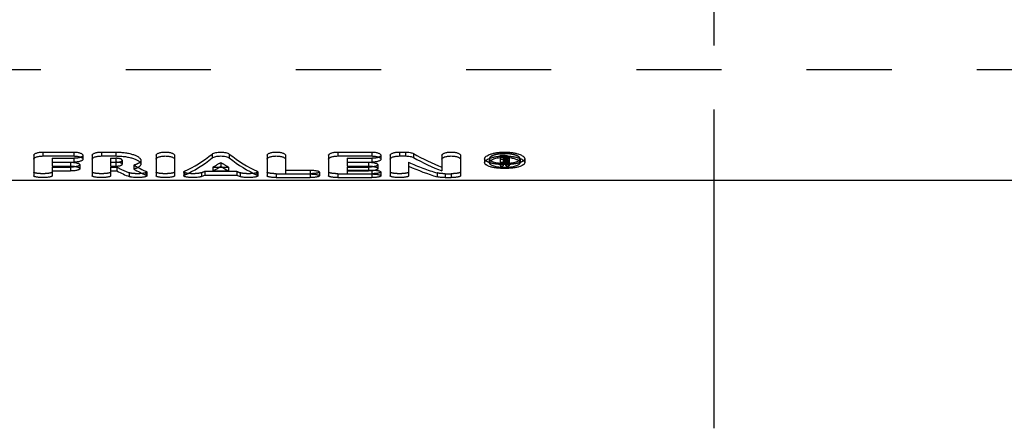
# Model space of a CAD drawing. Header units: millimetres. Extents: x 408 to 592, y 454 to 546.
# Tile 2 of 4: x 447 to 522, y 454 to 485. Entities that reach past the tile are written whole.
import ezdxf

# ---------------------------------------------------------------- set-up
doc = ezdxf.new("R2010")
doc.units = ezdxf.units.MM
doc.header["$LTSCALE"] = 65.185185
doc.linetypes.add('CENTER', pattern=[0.6, 0.375, -0.075, 0.075, -0.075])
doc.linetypes.add('HIDDEN', pattern=[0.2, 0.1, -0.1])
for name, color, linetype in [('ACHSEN_S', 7, 'CONTINUOUS'), ('KOERPER', 7, 'CONTINUOUS'), ('KONST.EL_MIT_GEO', 7, 'CONTINUOUS')]:
    doc.layers.add(name, color=color, linetype=linetype)

msp = doc.modelspace()

# ---------------------------------------------------------------- linework, layer by layer
at = {"layer": 'ACHSEN_S', "color": 2, "linetype": 'CENTER'}
msp.add_line((500, 453.975), (500, 546.025), dxfattribs=at)
at = {"layer": 'KOERPER', "color": 8, "linetype": 'HIDDEN'}
msp.add_line((415.833, 481.475), (584.167, 481.475), dxfattribs=at)
at = {"layer": 'KOERPER', "color": 7, "linetype": 'Continuous'}
msp.add_line((566.5, 472.975), (433.5, 472.975), dxfattribs=at)
at = {"layer": 'KONST.EL_MIT_GEO', "color": 8, "linetype": 'HIDDEN'}
for p, q in [((415.833, 481.475), (584.167, 481.475)), ((449.304, 474.671), (449.304, 474.372)), ((449.304, 474.671), (450.955, 474.671)), ((450.955, 474.671), (450.955, 474.372)), ((453.785, 474.671), (453.785, 474.372)), ((453.785, 474.671), (454.176, 474.671)), ((454.176, 474.671), (454.176, 474.372)), ((454.677, 474.516), (454.677, 474.218)), ((471.894, 474.671), (471.894, 474.372)), ((471.894, 474.671), (473.78, 474.671)), ((473.78, 474.671), (473.78, 474.372)), ((482.786, 474.633), (482.786, 474.335)), ((483.611, 474.901), (483.905, 474.901)), ((483.611, 474.901), (483.611, 474.703)), ((483.611, 474.385), (483.846, 474.385)), ((483.846, 474.822), (483.905, 474.822)), ((483.846, 474.822), (483.846, 474.523)), ((483.846, 474.664), (483.905, 474.664)), ((483.846, 474.591), (483.919, 474.591)), ((483.905, 474.901), (483.905, 474.722)), ((483.905, 474.602), (483.905, 474.523)), ((483.919, 474.591), (483.919, 474.293)), ((484.072, 474.385), (484.314, 474.385)), ((484.072, 474.385), (484.072, 474.088)), ((484.082, 474.765), (484.082, 474.466)), ((484.144, 474.614), (484.144, 474.316)), ((484.318, 474.765), (484.318, 474.704)), ((485.145, 474.633), (485.145, 474.335)), ((449.304, 473.994), (449.304, 473.698)), ((449.304, 473.994), (450.719, 473.994)), ((450.719, 473.994), (450.719, 473.698)), ((453.785, 473.994), (453.785, 473.698)), ((453.785, 473.994), (454.268, 473.994)), ((454.268, 473.994), (454.268, 473.698)), ((455.556, 474.142), (455.556, 473.846)), ((460.994, 473.678), (460.994, 473.382)), ((460.994, 473.678), (463.444, 473.678)), ((461.617, 473.994), (461.617, 473.698)), ((461.617, 473.994), (462.118, 473.994)), ((462.219, 474.356), (462.219, 474.058)), ((462.32, 473.994), (462.821, 473.994)), ((462.821, 473.994), (462.821, 473.698)), ((463.444, 473.678), (463.444, 473.382)), ((471.894, 473.994), (471.894, 473.698)), ((471.894, 473.994), (473.545, 473.994)), ((471.894, 473.764), (473.78, 473.764)), ((473.545, 473.994), (473.545, 473.698)), ((473.78, 473.764), (473.78, 473.708)), ((476.611, 474.368), (476.611, 474.071)), ((483.846, 474.366), (483.846, 474.293)), ((455.205, 473.562), (455.205, 473.267)), ((460.739, 473.565), (460.739, 473.269)), ((463.699, 473.565), (463.699, 473.269)), ((466.469, 473.489), (466.469, 473.193)), ((466.469, 473.489), (469.063, 473.489)), ((469.063, 473.468), (469.063, 473.193)), ((471.186, 473.489), (471.186, 473.193)), ((471.186, 473.489), (473.78, 473.489)), ((473.78, 473.468), (473.78, 473.193)), ((478.796, 473.548), (478.796, 473.253)), ((479.396, 473.489), (479.868, 473.489)), ((479.396, 473.489), (479.396, 473.193)), ((479.868, 473.489), (479.868, 473.193))]:
    msp.add_line(p, q, dxfattribs=at)
at = {"layer": 'KONST.EL_MIT_GEO', "color": 7, "linetype": 'Continuous'}
for p, q in [((448.596, 475.148), (448.596, 474.847)), ((448.596, 475.148), (450.955, 475.148)), ((450.955, 475.148), (450.955, 474.847)), ((453.077, 475.148), (453.077, 474.847)), ((453.077, 475.148), (454.176, 475.148)), ((454.176, 475.148), (454.176, 474.847)), ((471.186, 475.148), (471.186, 474.847)), ((471.186, 475.148), (473.78, 475.148)), ((473.78, 475.148), (473.78, 474.847)), ((475.903, 475.148), (475.903, 474.847)), ((475.903, 475.148), (476.375, 475.148)), ((476.375, 475.148), (476.375, 474.847)), ((447.889, 474.902), (447.889, 473.324)), ((448.596, 474.847), (450.955, 474.847)), ((451.662, 474.902), (451.662, 474.602)), ((452.37, 474.902), (452.37, 473.324)), ((453.077, 474.847), (454.176, 474.847)), ((456.093, 474.516), (456.093, 474.218)), ((457.261, 474.902), (457.261, 473.324)), ((458.677, 474.902), (458.677, 473.324)), ((461.571, 474.999), (461.571, 474.699)), ((462.867, 474.999), (462.867, 474.699)), ((465.762, 474.902), (465.762, 473.324)), ((467.177, 474.902), (467.177, 473.468)), ((470.478, 474.902), (470.478, 473.324)), ((471.186, 474.847), (473.78, 474.847)), ((474.488, 474.902), (474.488, 474.602)), ((475.195, 474.902), (475.195, 473.324)), ((475.903, 474.847), (476.375, 474.847)), ((476.975, 475.03), (476.975, 474.73)), ((479.16, 474.902), (479.16, 473.698)), ((480.575, 474.902), (480.575, 473.324)), ((482.431, 474.633), (482.431, 474.335)), ((483.611, 474.703), (483.611, 474.088)), ((483.611, 474.602), (483.905, 474.602)), ((483.846, 474.523), (483.905, 474.523)), ((483.846, 474.523), (483.846, 474.366)), ((483.905, 474.722), (483.905, 474.602)), ((483.905, 474.523), (483.905, 474.366)), ((484.082, 474.72), (484.078, 474.72)), ((484.082, 474.466), (484.082, 474.422)), ((484.314, 474.385), (484.314, 474.088)), ((484.318, 474.704), (484.318, 474.422)), ((485.5, 474.633), (485.5, 474.335)), ((449.304, 474.372), (449.304, 474.072)), ((449.304, 474.372), (450.955, 474.372)), ((449.304, 474.369), (450.719, 474.369)), ((449.304, 474.072), (450.719, 474.072)), ((449.304, 473.698), (449.304, 473.324)), ((449.304, 473.698), (450.719, 473.698)), ((450.719, 474.369), (450.719, 474.072)), ((451.426, 474.174), (451.426, 473.877)), ((453.785, 474.372), (453.785, 474.072)), ((453.785, 474.372), (454.176, 474.372)), ((453.785, 474.369), (454.176, 474.369)), ((453.785, 474.072), (454.176, 474.072)), ((453.785, 473.698), (453.785, 473.324)), ((453.785, 473.698), (454.268, 473.698)), ((454.176, 474.369), (454.176, 474.072)), ((456.488, 473.678), (456.488, 473.383)), ((459.444, 473.676), (459.444, 473.38)), ((461.617, 473.698), (462.821, 473.698)), ((462.118, 473.994), (462.32, 473.994)), ((464.994, 473.676), (464.994, 473.38)), ((467.177, 473.764), (469.063, 473.764)), ((469.063, 473.764), (469.063, 473.468)), ((471.894, 474.372), (471.894, 474.072)), ((471.894, 474.372), (473.78, 474.372)), ((471.894, 474.369), (473.545, 474.369)), ((471.894, 474.072), (473.545, 474.072)), ((471.894, 473.698), (471.894, 473.468)), ((471.894, 473.698), (473.545, 473.698)), ((473.545, 474.369), (473.545, 474.072)), ((473.78, 473.708), (473.78, 473.468)), ((474.252, 474.174), (474.252, 473.877)), ((476.611, 474.071), (476.611, 473.324)), ((482.431, 474.335), (482.432, 474.348)), ((483.611, 474.088), (483.846, 474.088)), ((483.846, 474.366), (483.905, 474.366)), ((483.846, 474.293), (483.919, 474.293)), ((483.846, 474.293), (483.846, 474.088)), ((483.919, 474.286), (483.924, 474.286)), ((484.072, 474.088), (484.314, 474.088)), ((485.499, 474.348), (485.5, 474.335)), ((456.554, 473.619), (456.554, 473.324)), ((459.384, 473.619), (459.384, 473.324)), ((460.994, 473.382), (463.444, 473.382)), ((465.054, 473.619), (465.054, 473.324)), ((466.469, 473.193), (469.063, 473.193)), ((467.177, 473.468), (469.063, 473.468)), ((469.771, 473.619), (469.771, 473.324)), ((471.186, 473.193), (473.78, 473.193)), ((471.894, 473.468), (473.78, 473.468)), ((474.488, 473.619), (474.488, 473.324)), ((479.396, 473.193), (479.868, 473.193))]:
    msp.add_line(p, q, dxfattribs=at)
for centre, radius, start, end in [((483.974, 471.509), 3.213, 83.89146, 88.07694), ((454.176, 476.119), 1.75, 270.00003, 270.6353), ((454.177, 476.099), 1.73, 270.63102, 272.35348), ((482.902, 474.335), 0.116, 173.50584, 179.99526), ((483.965, 478.502), 4.216, 268.3837, 269.24697), ((483.966, 478.526), 4.24, 269.24613, 269.37715), ((485.029, 474.335), 0.116, 0.00474, 6.49417)]:
    msp.add_arc(centre, radius, start, end, dxfattribs=at)
at = {"layer": 'KONST.EL_MIT_GEO', "color": 8, "linetype": 'HIDDEN'}
for centre, radius, start, end in [((483.953, 478.204), 3.918, 264.98896, 268.28191), ((483.964, 478.466), 4.181, 268.23297, 268.38288)]:
    msp.add_arc(centre, radius, start, end, dxfattribs=at)
at = {"layer": 'KONST.EL_MIT_GEO', "color": 7, "linetype": 'Continuous'}
for centre, major_axis, ratio, start_param, end_param in [((459.007, 506.8), (3.174, 33.797), 0.430238, -2.897329, -2.75353), ((459.007, 506.8), (3.202, 34.097), 0.430238, -2.897587, -2.755068), ((465.431, 506.8), (-3.174, 33.797), 0.430238, -3.529655, -3.385857), ((465.431, 506.8), (-3.202, 34.097), 0.430238, -3.528118, -3.385599), ((480.672, 506.8), (-5.81, 33.642), 0.604056, -3.59592, -3.491685), ((480.672, 506.8), (-5.862, 33.941), 0.604056, -3.594358, -3.491054), ((485.176, 506.8), (-1.367, 33.824), 0.217987, -3.440997, -3.4402), ((455.396, 506.8), (-3.49, 34.088), 0.455447, -3.433625, -3.374696), ((456.957, 506.8), (-3.49, 34.088), 0.455447, -3.450868, -3.392225), ((456.957, 506.8), (-3.46, 33.788), 0.455447, -3.430987, -3.392487), ((460.553, 506.8), (3.202, 34.097), 0.430238, -2.855775, -2.815512), ((463.885, 506.8), (-3.202, 34.097), 0.430238, -3.467673, -3.42741), ((479.004, 506.8), (-5.862, 33.941), 0.604056, -3.53254, -3.429821), ((484.935, 506.8), (-1.379, 34.124), 0.217987, -3.459543, -3.439183), ((485.176, 506.8), (-1.379, 34.124), 0.217987, -3.461794, -3.439183), ((460.553, 506.8), (3.202, 34.097), 0.430238, -2.914292, -2.897298), ((463.885, 506.8), (-3.202, 34.097), 0.430238, -3.385887, -3.368894)]:
    msp.add_ellipse(centre, major_axis=major_axis, ratio=ratio, start_param=start_param, end_param=end_param, dxfattribs=at)
at = {"layer": 'KONST.EL_MIT_GEO', "color": 8, "linetype": 'HIDDEN'}
for centre, major_axis, ratio, start_param, end_param in [((484.935, 506.8), (-1.367, 33.824), 0.217987, -3.460744, -3.4402), ((485.176, 506.8), (-1.367, 33.824), 0.217987, 2.820169, 2.842188), ((455.396, 506.8), (-3.46, 33.788), 0.455447, -3.434255, -3.374802), ((456.957, 506.8), (-3.46, 33.788), 0.455447, -3.451652, -3.430987), ((460.553, 506.8), (3.174, 33.797), 0.430238, -2.914182, -2.897037), ((460.553, 506.8), (3.174, 33.797), 0.430238, -2.855145, -2.814522), ((463.885, 506.8), (-3.174, 33.797), 0.430238, -3.468664, -3.42804), ((463.885, 506.8), (-3.174, 33.797), 0.430238, -3.386148, -3.369004), ((479.004, 506.8), (-5.81, 33.642), 0.604056, -3.533541, -3.429907)]:
    msp.add_ellipse(centre, major_axis=major_axis, ratio=ratio, start_param=start_param, end_param=end_param, dxfattribs=at)
at = {"layer": 'KONST.EL_MIT_GEO', "color": 7, "linetype": 'Continuous'}
for points, knots in [([(447.889, 474.902), (447.889, 474.918), (447.901, 474.954), (447.945, 474.999), (448.011, 475.041), (448.098, 475.077), (448.205, 475.108), (448.326, 475.13), (448.459, 475.145), (448.55, 475.148), (448.596, 475.148)], [0, 0, 0, 0, 0.061247, 0.137512, 0.23534, 0.355698, 0.496627, 0.65441, 0.824117, 1, 1, 1, 1]), ([(450.955, 475.148), (451.001, 475.148), (451.092, 475.145), (451.224, 475.13), (451.346, 475.108), (451.452, 475.077), (451.54, 475.041), (451.606, 474.999), (451.65, 474.954), (451.662, 474.918), (451.662, 474.902)], [0, 0, 0, 0, 0.175883, 0.345591, 0.503374, 0.644303, 0.764661, 0.862488, 0.938753, 1, 1, 1, 1]), ([(452.37, 474.902), (452.37, 474.918), (452.382, 474.954), (452.426, 474.999), (452.492, 475.041), (452.58, 475.077), (452.686, 475.108), (452.808, 475.13), (452.94, 475.145), (453.031, 475.148), (453.077, 475.148)], [0, 0, 0, 0, 0.061247, 0.137512, 0.23534, 0.355698, 0.496627, 0.65441, 0.824117, 1, 1, 1, 1]), ([(454.176, 475.148), (454.302, 475.148), (454.548, 475.139), (454.905, 475.101), (455.234, 475.04), (455.522, 474.96), (455.759, 474.865), (455.918, 474.772), (456.009, 474.692), (456.056, 474.634), (456.086, 474.576), (456.093, 474.535), (456.093, 474.516)], [0, 0, 0, 0, 0.177459, 0.348704, 0.507918, 0.650031, 0.771046, 0.868497, 0.908384, 0.942836, 0.972819, 1, 1, 1, 1]), ([(457.261, 474.902), (457.261, 474.918), (457.273, 474.954), (457.317, 474.999), (457.384, 475.041), (457.471, 475.077), (457.578, 475.108), (457.699, 475.13), (457.831, 475.145), (457.969, 475.149), (458.106, 475.145), (458.239, 475.13), (458.36, 475.108), (458.467, 475.077), (458.554, 475.041), (458.621, 474.999), (458.664, 474.954), (458.677, 474.918), (458.677, 474.902)], [0, 0, 0, 0, 0.030624, 0.068756, 0.11767, 0.177849, 0.248313, 0.327205, 0.412059, 0.5, 0.587941, 0.672795, 0.751687, 0.822151, 0.88233, 0.931244, 0.969376, 1, 1, 1, 1]), ([(461.571, 474.999), (461.604, 475.024), (461.689, 475.068), (461.839, 475.112), (462.021, 475.141), (462.219, 475.151), (462.417, 475.141), (462.599, 475.112), (462.749, 475.068), (462.834, 475.024), (462.867, 474.999)], [0, 0, 0, 0, 0.091298, 0.209838, 0.349279, 0.5, 0.650721, 0.790162, 0.908702, 1, 1, 1, 1]), ([(465.762, 474.902), (465.762, 474.918), (465.774, 474.954), (465.817, 474.999), (465.884, 475.041), (465.971, 475.077), (466.078, 475.108), (466.199, 475.13), (466.332, 475.145), (466.469, 475.149), (466.607, 475.145), (466.739, 475.13), (466.86, 475.108), (466.967, 475.077), (467.054, 475.041), (467.121, 474.999), (467.165, 474.954), (467.177, 474.918), (467.177, 474.902)], [0, 0, 0, 0, 0.030624, 0.068756, 0.11767, 0.177849, 0.248313, 0.327205, 0.412059, 0.5, 0.587941, 0.672795, 0.751687, 0.822151, 0.88233, 0.931244, 0.969376, 1, 1, 1, 1]), ([(470.478, 474.902), (470.478, 474.918), (470.491, 474.954), (470.534, 474.999), (470.601, 475.041), (470.688, 475.077), (470.795, 475.108), (470.916, 475.13), (471.048, 475.145), (471.14, 475.148), (471.186, 475.148)], [0, 0, 0, 0, 0.061247, 0.137512, 0.23534, 0.355698, 0.496627, 0.65441, 0.824117, 1, 1, 1, 1]), ([(473.78, 475.148), (473.827, 475.148), (473.918, 475.145), (474.05, 475.13), (474.172, 475.108), (474.278, 475.077), (474.366, 475.041), (474.432, 474.999), (474.476, 474.954), (474.488, 474.918), (474.488, 474.902)], [0, 0, 0, 0, 0.175883, 0.345591, 0.503374, 0.644303, 0.764661, 0.862488, 0.938753, 1, 1, 1, 1]), ([(475.195, 474.902), (475.195, 474.918), (475.208, 474.954), (475.251, 474.999), (475.318, 475.041), (475.405, 475.077), (475.512, 475.108), (475.633, 475.13), (475.765, 475.145), (475.857, 475.148), (475.903, 475.148)], [0, 0, 0, 0, 0.061247, 0.137512, 0.23534, 0.355698, 0.496627, 0.65441, 0.824117, 1, 1, 1, 1]), ([(476.375, 475.148), (476.49, 475.148), (476.655, 475.134), (476.855, 475.084), (476.939, 475.05), (476.975, 475.03)], [0, 0, 0, 0, 0.560639, 0.801576, 1, 1, 1, 1]), ([(479.16, 474.902), (479.16, 474.918), (479.172, 474.954), (479.216, 474.999), (479.282, 475.041), (479.37, 475.077), (479.476, 475.108), (479.598, 475.13), (479.73, 475.145), (479.868, 475.149), (480.005, 475.145), (480.137, 475.13), (480.259, 475.108), (480.365, 475.077), (480.453, 475.041), (480.519, 474.999), (480.563, 474.954), (480.575, 474.918), (480.575, 474.902)], [0, 0, 0, 0, 0.030624, 0.068756, 0.11767, 0.177849, 0.248313, 0.327205, 0.412059, 0.5, 0.587941, 0.672795, 0.751687, 0.822151, 0.88233, 0.931244, 0.969376, 1, 1, 1, 1]), ([(482.431, 474.633), (482.431, 474.649), (482.437, 474.682), (482.46, 474.731), (482.498, 474.778), (482.571, 474.844), (482.698, 474.919), (482.888, 474.996), (483.118, 475.061), (483.382, 475.11), (483.668, 475.141), (483.966, 475.151), (484.264, 475.141), (484.55, 475.11), (484.813, 475.061), (485.044, 474.996), (485.234, 474.919), (485.361, 474.844), (485.434, 474.778), (485.471, 474.731), (485.494, 474.682), (485.5, 474.649), (485.5, 474.633)], [0, 0, 0, 0, 0.014001, 0.029309, 0.046749, 0.066817, 0.115589, 0.175977, 0.246828, 0.326188, 0.411544, 0.5, 0.588456, 0.673812, 0.753172, 0.824023, 0.884411, 0.933183, 0.953251, 0.970691, 0.985999, 1, 1, 1, 1]), ([(447.889, 474.602), (447.889, 474.618), (447.901, 474.654), (447.945, 474.699), (448.011, 474.741), (448.099, 474.777), (448.205, 474.807), (448.327, 474.83), (448.459, 474.844), (448.55, 474.847), (448.596, 474.847)], [0, 0, 0, 0, 0.061051, 0.137191, 0.234972, 0.355345, 0.496333, 0.654202, 0.82401, 1, 1, 1, 1]), ([(450.955, 474.847), (451.001, 474.847), (451.092, 474.844), (451.224, 474.83), (451.346, 474.807), (451.452, 474.777), (451.54, 474.741), (451.606, 474.699), (451.65, 474.654), (451.662, 474.618), (451.662, 474.602)], [0, 0, 0, 0, 0.175991, 0.345799, 0.503668, 0.644656, 0.765029, 0.86281, 0.93895, 1, 1, 1, 1]), ([(451.662, 474.602), (451.662, 474.586), (451.65, 474.551), (451.606, 474.507), (451.54, 474.468), (451.452, 474.435), (451.345, 474.408), (451.224, 474.387), (451.092, 474.375), (451.001, 474.372), (450.955, 474.372)], [0, 0, 0, 0, 0.060735, 0.135895, 0.232818, 0.352808, 0.493944, 0.652387, 0.82304, 1, 1, 1, 1]), ([(452.37, 474.602), (452.37, 474.618), (452.382, 474.654), (452.426, 474.699), (452.492, 474.741), (452.58, 474.777), (452.686, 474.807), (452.808, 474.83), (452.94, 474.844), (453.031, 474.847), (453.077, 474.847)], [0, 0, 0, 0, 0.061051, 0.137191, 0.234972, 0.355345, 0.496333, 0.654202, 0.82401, 1, 1, 1, 1]), ([(454.176, 474.847), (454.302, 474.847), (454.548, 474.839), (454.905, 474.801), (455.234, 474.74), (455.522, 474.66), (455.759, 474.566), (455.918, 474.473), (456.009, 474.393), (456.056, 474.336), (456.086, 474.278), (456.093, 474.237), (456.093, 474.218)], [0, 0, 0, 0, 0.177551, 0.348883, 0.508168, 0.650328, 0.771351, 0.86876, 0.908603, 0.942994, 0.972902, 1, 1, 1, 1]), ([(457.261, 474.602), (457.261, 474.618), (457.273, 474.654), (457.317, 474.699), (457.384, 474.741), (457.471, 474.777), (457.578, 474.807), (457.699, 474.83), (457.831, 474.844), (457.969, 474.849), (458.106, 474.844), (458.239, 474.83), (458.36, 474.807), (458.467, 474.777), (458.554, 474.741), (458.62, 474.699), (458.664, 474.654), (458.677, 474.618), (458.677, 474.602)], [0, 0, 0, 0, 0.030525, 0.068596, 0.117486, 0.177672, 0.248166, 0.327101, 0.412005, 0.5, 0.587995, 0.672899, 0.751834, 0.822328, 0.882514, 0.931404, 0.969475, 1, 1, 1, 1]), ([(461.571, 474.699), (461.604, 474.724), (461.689, 474.767), (461.839, 474.812), (462.021, 474.841), (462.219, 474.851), (462.417, 474.841), (462.599, 474.812), (462.749, 474.767), (462.834, 474.724), (462.867, 474.699)], [0, 0, 0, 0, 0.091241, 0.209778, 0.349244, 0.5, 0.650756, 0.790222, 0.908759, 1, 1, 1, 1]), ([(465.762, 474.602), (465.762, 474.618), (465.774, 474.654), (465.818, 474.699), (465.884, 474.741), (465.972, 474.777), (466.078, 474.807), (466.199, 474.83), (466.332, 474.844), (466.469, 474.849), (466.607, 474.844), (466.739, 474.83), (466.86, 474.807), (466.967, 474.777), (467.054, 474.741), (467.121, 474.699), (467.165, 474.654), (467.177, 474.618), (467.177, 474.602)], [0, 0, 0, 0, 0.030525, 0.068596, 0.117486, 0.177672, 0.248166, 0.327101, 0.412005, 0.5, 0.587995, 0.672899, 0.751834, 0.822328, 0.882514, 0.931404, 0.969475, 1, 1, 1, 1]), ([(470.478, 474.602), (470.478, 474.618), (470.491, 474.654), (470.535, 474.699), (470.601, 474.741), (470.688, 474.777), (470.795, 474.807), (470.916, 474.83), (471.049, 474.844), (471.14, 474.847), (471.186, 474.847)], [0, 0, 0, 0, 0.061051, 0.137191, 0.234972, 0.355345, 0.496333, 0.654202, 0.82401, 1, 1, 1, 1]), ([(473.78, 474.847), (473.827, 474.847), (473.918, 474.844), (474.05, 474.83), (474.172, 474.807), (474.278, 474.777), (474.366, 474.741), (474.432, 474.699), (474.476, 474.654), (474.488, 474.618), (474.488, 474.602)], [0, 0, 0, 0, 0.175991, 0.345799, 0.503668, 0.644656, 0.765029, 0.86281, 0.93895, 1, 1, 1, 1]), ([(474.488, 474.602), (474.488, 474.586), (474.476, 474.551), (474.432, 474.507), (474.365, 474.468), (474.278, 474.435), (474.171, 474.408), (474.05, 474.387), (473.918, 474.375), (473.827, 474.372), (473.78, 474.372)], [0, 0, 0, 0, 0.060735, 0.135895, 0.232818, 0.352808, 0.493944, 0.652387, 0.82304, 1, 1, 1, 1]), ([(475.195, 474.602), (475.195, 474.618), (475.208, 474.654), (475.251, 474.699), (475.318, 474.741), (475.405, 474.777), (475.512, 474.807), (475.633, 474.83), (475.766, 474.844), (475.857, 474.847), (475.903, 474.847)], [0, 0, 0, 0, 0.061051, 0.137191, 0.234972, 0.355345, 0.496333, 0.654202, 0.82401, 1, 1, 1, 1]), ([(476.375, 474.847), (476.49, 474.847), (476.655, 474.834), (476.855, 474.784), (476.939, 474.75), (476.975, 474.73)], [0, 0, 0, 0, 0.560719, 0.801651, 1, 1, 1, 1]), ([(479.16, 474.602), (479.16, 474.618), (479.172, 474.654), (479.216, 474.699), (479.282, 474.741), (479.37, 474.777), (479.476, 474.807), (479.598, 474.83), (479.73, 474.844), (479.868, 474.849), (480.005, 474.844), (480.137, 474.83), (480.259, 474.807), (480.365, 474.777), (480.453, 474.741), (480.519, 474.699), (480.563, 474.654), (480.575, 474.618), (480.575, 474.602)], [0, 0, 0, 0, 0.030525, 0.068596, 0.117486, 0.177672, 0.248166, 0.327101, 0.412005, 0.5, 0.587995, 0.672899, 0.751834, 0.822328, 0.882514, 0.931404, 0.969475, 1, 1, 1, 1]), ([(482.432, 474.348), (482.438, 474.422), (482.52, 474.507), (482.627, 474.578), (482.737, 474.636), (482.902, 474.701), (483.131, 474.764), (483.391, 474.811), (483.673, 474.841), (483.966, 474.851), (484.259, 474.841), (484.54, 474.811), (484.8, 474.764), (485.029, 474.701), (485.195, 474.636), (485.305, 474.578), (485.412, 474.507), (485.493, 474.422), (485.499, 474.348)], [0, 0, 0, 0, 0.066368, 0.089733, 0.115989, 0.176867, 0.247868, 0.327073, 0.412047, 0.5, 0.587953, 0.672927, 0.752132, 0.823133, 0.884011, 0.910267, 0.933632, 1, 1, 1, 1]), ([(484.078, 474.72), (483.997, 474.723), (483.838, 474.723), (483.605, 474.706), (483.387, 474.673), (483.193, 474.627), (483.031, 474.57), (482.921, 474.513), (482.855, 474.462), (482.811, 474.416), (482.79, 474.375), (482.787, 474.348)], [0, 0, 0, 0, 0.171779, 0.34006, 0.498557, 0.641651, 0.764787, 0.864963, 0.906236, 0.941949, 1, 1, 1, 1]), ([(482.888, 474.487), (482.927, 474.461), (483.022, 474.415), (483.189, 474.364), (483.389, 474.325), (483.534, 474.307), (483.611, 474.301)], [0, 0, 0, 0, 0.185558, 0.418684, 0.693425, 1, 1, 1, 1]), ([(483.905, 474.602), (483.958, 474.602), (484.036, 474.597), (484.133, 474.58), (484.195, 474.563), (484.247, 474.543), (484.285, 474.52), (484.311, 474.495), (484.318, 474.475), (484.318, 474.466)], [0, 0, 0, 0, 0.347734, 0.506455, 0.647987, 0.768449, 0.86572, 0.940659, 1, 1, 1, 1]), ([(484.082, 474.466), (484.082, 474.474), (484.071, 474.488), (484.052, 474.498), (484.03, 474.507), (484.003, 474.514), (483.961, 474.521), (483.928, 474.523), (483.905, 474.523)], [0, 0, 0, 0, 0.131104, 0.228564, 0.349373, 0.491412, 0.65077, 1, 1, 1, 1]), ([(483.905, 474.366), (483.928, 474.366), (483.961, 474.368), (484.003, 474.375), (484.03, 474.381), (484.052, 474.39), (484.071, 474.4), (484.082, 474.413), (484.082, 474.422)], [0, 0, 0, 0, 0.35027, 0.51001, 0.652254, 0.773028, 0.87017, 1, 1, 1, 1]), ([(484.318, 474.422), (484.318, 474.411), (484.31, 474.393), (484.292, 474.375), (484.262, 474.355), (484.213, 474.333), (484.169, 474.322), (484.144, 474.316)], [0, 0, 0, 0, 0.153887, 0.25014, 0.363794, 0.646659, 1, 1, 1, 1]), ([(484.314, 474.3), (484.391, 474.307), (484.537, 474.324), (484.74, 474.364), (484.908, 474.415), (485.004, 474.461), (485.043, 474.487)], [0, 0, 0, 0, 0.306618, 0.581481, 0.814634, 1, 1, 1, 1]), ([(485.144, 474.348), (485.142, 474.368), (485.125, 474.411), (485.074, 474.467), (484.998, 474.52), (484.899, 474.569), (484.778, 474.613), (484.584, 474.667), (484.426, 474.692), (484.316, 474.704)], [0, 0, 0, 0, 0.063962, 0.142005, 0.239065, 0.356456, 0.49351, 0.648368, 1, 1, 1, 1]), ([(450.719, 474.369), (450.738, 474.369), (450.813, 474.368), (450.888, 474.364), (450.944, 474.358)], [0, 0, 0, 0, 0.253871, 1, 1, 1, 1]), ([(450.719, 474.072), (450.765, 474.072), (450.856, 474.069), (450.987, 474.058), (451.108, 474.04), (451.215, 474.016), (451.291, 473.991), (451.342, 473.968), (451.388, 473.942), (451.426, 473.907), (451.426, 473.877)], [0, 0, 0, 0, 0.181689, 0.356862, 0.519349, 0.663659, 0.785342, 0.836756, 0.881624, 1, 1, 1, 1]), ([(451.426, 473.877), (451.426, 473.871), (451.424, 473.858), (451.413, 473.84), (451.395, 473.822), (451.361, 473.798), (451.302, 473.772), (451.214, 473.746), (451.108, 473.725), (450.987, 473.709), (450.855, 473.7), (450.765, 473.698), (450.719, 473.698)], [0, 0, 0, 0, 0.02435, 0.0514, 0.083228, 0.121002, 0.216004, 0.33684, 0.48067, 0.642983, 0.818185, 1, 1, 1, 1]), ([(450.944, 474.358), (451.009, 474.352), (451.103, 474.339), (451.219, 474.311), (451.29, 474.288), (451.347, 474.263), (451.39, 474.236), (451.418, 474.207), (451.426, 474.184), (451.426, 474.174)], [0, 0, 0, 0, 0.365614, 0.524478, 0.663074, 0.779247, 0.872186, 0.94353, 1, 1, 1, 1]), ([(454.677, 474.218), (454.677, 474.228), (454.668, 474.252), (454.637, 474.28), (454.59, 474.306), (454.528, 474.328), (454.453, 474.347), (454.334, 474.367), (454.241, 474.372), (454.176, 474.372)], [0, 0, 0, 0, 0.056129, 0.129205, 0.225879, 0.346653, 0.489105, 0.649125, 1, 1, 1, 1]), ([(454.176, 474.072), (454.209, 474.072), (454.273, 474.073), (454.367, 474.081), (454.452, 474.094), (454.528, 474.112), (454.59, 474.133), (454.637, 474.157), (454.668, 474.185), (454.677, 474.208), (454.677, 474.218)], [0, 0, 0, 0, 0.179346, 0.352249, 0.512637, 0.655172, 0.775678, 0.87176, 0.944137, 1, 1, 1, 1]), ([(456.093, 474.218), (456.093, 474.2), (456.086, 474.161), (456.058, 474.107), (456.013, 474.056), (455.952, 474.007), (455.874, 473.962), (455.743, 473.901), (455.634, 473.867), (455.556, 473.846)], [0, 0, 0, 0, 0.079623, 0.165035, 0.262003, 0.374244, 0.503757, 0.65135, 1, 1, 1, 1]), ([(456.488, 473.678), (456.497, 473.674), (456.515, 473.666), (456.54, 473.649), (456.554, 473.631), (456.554, 473.619)], [0, 0, 0, 0, 0.349094, 0.626177, 1, 1, 1, 1]), ([(459.384, 473.619), (459.384, 473.63), (459.396, 473.647), (459.419, 473.663), (459.435, 473.671), (459.444, 473.676)], [0, 0, 0, 0, 0.379308, 0.654833, 1, 1, 1, 1]), ([(464.994, 473.676), (465.003, 473.671), (465.019, 473.663), (465.042, 473.647), (465.054, 473.63), (465.054, 473.619)], [0, 0, 0, 0, 0.345167, 0.620692, 1, 1, 1, 1]), ([(469.063, 473.764), (469.109, 473.764), (469.2, 473.762), (469.331, 473.754), (469.452, 473.74), (469.558, 473.722), (469.645, 473.701), (469.705, 473.68), (469.739, 473.661), (469.76, 473.645), (469.771, 473.629), (469.771, 473.619)], [0, 0, 0, 0, 0.186006, 0.365185, 0.531009, 0.677541, 0.799759, 0.894, 0.930141, 0.959175, 1, 1, 1, 1]), ([(473.545, 474.369), (473.564, 474.369), (473.639, 474.368), (473.714, 474.364), (473.77, 474.358)], [0, 0, 0, 0, 0.253871, 1, 1, 1, 1]), ([(473.545, 474.072), (473.591, 474.072), (473.681, 474.069), (473.813, 474.058), (473.934, 474.04), (474.04, 474.016), (474.117, 473.991), (474.168, 473.968), (474.214, 473.942), (474.252, 473.907), (474.252, 473.877)], [0, 0, 0, 0, 0.181689, 0.356862, 0.519349, 0.663659, 0.785342, 0.836756, 0.881624, 1, 1, 1, 1]), ([(474.252, 473.877), (474.252, 473.871), (474.25, 473.858), (474.239, 473.84), (474.221, 473.822), (474.187, 473.798), (474.128, 473.772), (474.04, 473.746), (473.934, 473.725), (473.813, 473.709), (473.681, 473.7), (473.591, 473.698), (473.545, 473.698)], [0, 0, 0, 0, 0.02435, 0.0514, 0.083228, 0.121002, 0.216004, 0.33684, 0.48067, 0.642983, 0.818185, 1, 1, 1, 1]), ([(473.77, 474.358), (473.835, 474.352), (473.929, 474.339), (474.045, 474.311), (474.116, 474.288), (474.173, 474.263), (474.216, 474.236), (474.244, 474.207), (474.252, 474.184), (474.252, 474.174)], [0, 0, 0, 0, 0.365614, 0.524478, 0.663074, 0.779247, 0.872186, 0.94353, 1, 1, 1, 1]), ([(474.056, 473.752), (474.115, 473.746), (474.199, 473.736), (474.304, 473.716), (474.367, 473.699), (474.418, 473.681), (474.46, 473.661), (474.488, 473.636), (474.488, 473.619)], [0, 0, 0, 0, 0.382015, 0.545428, 0.686218, 0.802115, 0.891971, 1, 1, 1, 1]), ([(485.5, 474.335), (485.5, 474.319), (485.495, 474.287), (485.471, 474.24), (485.434, 474.196), (485.36, 474.137), (485.232, 474.071), (485.042, 474.008), (484.811, 473.957), (484.548, 473.92), (484.263, 473.897), (483.966, 473.89), (483.669, 473.897), (483.383, 473.92), (483.12, 473.957), (482.889, 474.008), (482.699, 474.071), (482.571, 474.137), (482.498, 474.196), (482.46, 474.24), (482.437, 474.287), (482.431, 474.319), (482.431, 474.335)], [0, 0, 0, 0, 0.013932, 0.028873, 0.045784, 0.065287, 0.113138, 0.173138, 0.244173, 0.324175, 0.410469, 0.5, 0.589531, 0.675825, 0.755827, 0.826862, 0.886862, 0.934713, 0.954216, 0.971127, 0.986068, 1, 1, 1, 1]), ([(482.786, 474.335), (482.786, 474.323), (482.79, 474.298), (482.808, 474.262), (482.837, 474.228), (482.894, 474.182), (482.992, 474.13), (483.138, 474.081), (483.316, 474.04), (483.518, 474.011), (483.737, 473.993), (483.966, 473.986), (484.194, 473.993), (484.413, 474.011), (484.616, 474.04), (484.793, 474.081), (484.939, 474.13), (485.037, 474.182), (485.094, 474.228), (485.123, 474.262), (485.141, 474.298), (485.145, 474.323), (485.145, 474.335)], [0, 0, 0, 0, 0.013936, 0.028915, 0.045884, 0.065449, 0.113402, 0.173444, 0.244459, 0.324392, 0.410585, 0.5, 0.589415, 0.675608, 0.755541, 0.826556, 0.886598, 0.934551, 0.954116, 0.971085, 0.986064, 1, 1, 1, 1]), ([(449.304, 473.324), (449.304, 473.319), (449.301, 473.309), (449.289, 473.295), (449.272, 473.283), (449.248, 473.271), (449.219, 473.259), (449.168, 473.244), (449.091, 473.228), (448.985, 473.213), (448.864, 473.202), (448.732, 473.195), (448.596, 473.193), (448.46, 473.195), (448.329, 473.202), (448.208, 473.213), (448.102, 473.228), (448.025, 473.244), (447.974, 473.259), (447.944, 473.271), (447.92, 473.283), (447.903, 473.295), (447.891, 473.309), (447.889, 473.319), (447.889, 473.324)], [0, 0, 0, 0, 0.00934, 0.020572, 0.034863, 0.052711, 0.074268, 0.099509, 0.160435, 0.233703, 0.31678, 0.406652, 0.5, 0.593348, 0.68322, 0.766297, 0.839565, 0.900491, 0.925732, 0.947289, 0.965137, 0.979428, 0.99066, 1, 1, 1, 1]), ([(453.785, 473.324), (453.785, 473.319), (453.782, 473.309), (453.771, 473.295), (453.753, 473.283), (453.729, 473.271), (453.7, 473.259), (453.649, 473.244), (453.572, 473.228), (453.466, 473.213), (453.345, 473.202), (453.214, 473.195), (453.077, 473.193), (452.941, 473.195), (452.81, 473.202), (452.689, 473.213), (452.583, 473.228), (452.506, 473.244), (452.455, 473.259), (452.425, 473.271), (452.401, 473.283), (452.384, 473.295), (452.373, 473.309), (452.37, 473.319), (452.37, 473.324)], [0, 0, 0, 0, 0.00934, 0.020572, 0.034863, 0.052711, 0.074268, 0.099509, 0.160435, 0.233703, 0.31678, 0.406652, 0.5, 0.593348, 0.68322, 0.766297, 0.839565, 0.900491, 0.925732, 0.947289, 0.965137, 0.979428, 0.99066, 1, 1, 1, 1]), ([(456.554, 473.324), (456.554, 473.315), (456.546, 473.302), (456.531, 473.288), (456.505, 473.273), (456.46, 473.256), (456.394, 473.238), (456.312, 473.223), (456.217, 473.211), (456.111, 473.202), (455.958, 473.194), (455.765, 473.192), (455.545, 473.203), (455.378, 473.222), (455.269, 473.245), (455.224, 473.259), (455.205, 473.267)], [0, 0, 0, 0, 0.01804, 0.030112, 0.044882, 0.083111, 0.132908, 0.193361, 0.263019, 0.340065, 0.422419, 0.593903, 0.758687, 0.898843, 0.95498, 1, 1, 1, 1]), ([(456.488, 473.383), (456.497, 473.379), (456.515, 473.37), (456.54, 473.353), (456.554, 473.335), (456.554, 473.324)], [0, 0, 0, 0, 0.349177, 0.626287, 1, 1, 1, 1]), ([(458.677, 473.324), (458.677, 473.319), (458.674, 473.309), (458.662, 473.295), (458.645, 473.283), (458.621, 473.271), (458.591, 473.259), (458.541, 473.244), (458.463, 473.228), (458.357, 473.213), (458.236, 473.202), (458.105, 473.195), (457.969, 473.193), (457.833, 473.195), (457.701, 473.202), (457.581, 473.213), (457.474, 473.228), (457.397, 473.244), (457.347, 473.259), (457.317, 473.271), (457.293, 473.283), (457.276, 473.295), (457.264, 473.309), (457.261, 473.319), (457.261, 473.324)], [0, 0, 0, 0, 0.00934, 0.020572, 0.034863, 0.052711, 0.074268, 0.099509, 0.160435, 0.233703, 0.31678, 0.406652, 0.5, 0.593348, 0.68322, 0.766297, 0.839565, 0.900491, 0.925732, 0.947289, 0.965137, 0.979428, 0.99066, 1, 1, 1, 1]), ([(459.384, 473.324), (459.384, 473.334), (459.396, 473.352), (459.419, 473.368), (459.435, 473.376), (459.444, 473.38)], [0, 0, 0, 0, 0.379199, 0.654749, 1, 1, 1, 1]), ([(460.739, 473.269), (460.721, 473.261), (460.677, 473.247), (460.569, 473.224), (460.403, 473.204), (460.182, 473.192), (459.987, 473.193), (459.833, 473.201), (459.726, 473.211), (459.63, 473.223), (459.547, 473.238), (459.479, 473.255), (459.434, 473.272), (459.408, 473.288), (459.392, 473.301), (459.384, 473.315), (459.384, 473.324)], [0, 0, 0, 0, 0.043704, 0.098766, 0.237605, 0.402156, 0.574246, 0.657105, 0.734722, 0.804965, 0.865969, 0.916238, 0.954824, 0.96972, 0.981882, 1, 1, 1, 1]), ([(465.054, 473.324), (465.054, 473.315), (465.046, 473.301), (465.03, 473.288), (465.004, 473.272), (464.959, 473.255), (464.891, 473.238), (464.808, 473.223), (464.712, 473.211), (464.605, 473.201), (464.451, 473.193), (464.256, 473.192), (464.035, 473.204), (463.869, 473.224), (463.761, 473.247), (463.717, 473.261), (463.699, 473.269)], [0, 0, 0, 0, 0.018118, 0.03028, 0.045176, 0.083762, 0.134031, 0.195035, 0.265278, 0.342895, 0.425754, 0.597844, 0.762395, 0.901234, 0.956296, 1, 1, 1, 1]), ([(464.994, 473.38), (465.003, 473.376), (465.019, 473.368), (465.042, 473.352), (465.054, 473.334), (465.054, 473.324)], [0, 0, 0, 0, 0.345251, 0.620801, 1, 1, 1, 1]), ([(466.469, 473.193), (466.423, 473.193), (466.333, 473.195), (466.202, 473.202), (466.081, 473.213), (465.975, 473.228), (465.898, 473.244), (465.847, 473.259), (465.817, 473.271), (465.793, 473.283), (465.776, 473.295), (465.764, 473.309), (465.762, 473.319), (465.762, 473.324)], [0, 0, 0, 0, 0.186696, 0.366441, 0.532593, 0.679129, 0.800981, 0.851464, 0.894578, 0.930274, 0.958856, 0.98132, 1, 1, 1, 1]), ([(469.063, 473.468), (469.109, 473.468), (469.2, 473.466), (469.331, 473.458), (469.452, 473.444), (469.558, 473.427), (469.645, 473.405), (469.705, 473.384), (469.739, 473.365), (469.76, 473.35), (469.771, 473.334), (469.771, 473.324)], [0, 0, 0, 0, 0.186023, 0.365217, 0.531053, 0.677592, 0.799812, 0.894046, 0.93018, 0.959204, 1, 1, 1, 1]), ([(469.771, 473.324), (469.771, 473.319), (469.768, 473.309), (469.757, 473.295), (469.739, 473.283), (469.716, 473.271), (469.686, 473.259), (469.635, 473.244), (469.558, 473.228), (469.452, 473.213), (469.331, 473.202), (469.2, 473.195), (469.109, 473.193), (469.063, 473.193)], [0, 0, 0, 0, 0.01868, 0.041144, 0.069726, 0.105422, 0.148536, 0.199019, 0.320871, 0.467407, 0.633559, 0.813304, 1, 1, 1, 1]), ([(471.186, 473.193), (471.14, 473.193), (471.05, 473.195), (470.919, 473.202), (470.798, 473.213), (470.692, 473.228), (470.615, 473.244), (470.564, 473.259), (470.534, 473.271), (470.51, 473.283), (470.493, 473.295), (470.481, 473.309), (470.478, 473.319), (470.478, 473.324)], [0, 0, 0, 0, 0.186696, 0.366441, 0.532593, 0.679129, 0.800981, 0.851464, 0.894578, 0.930274, 0.958856, 0.98132, 1, 1, 1, 1]), ([(473.78, 473.468), (473.826, 473.468), (473.917, 473.466), (474.048, 473.458), (474.169, 473.444), (474.275, 473.427), (474.362, 473.405), (474.422, 473.384), (474.456, 473.365), (474.477, 473.35), (474.488, 473.334), (474.488, 473.324)], [0, 0, 0, 0, 0.186023, 0.365217, 0.531053, 0.677592, 0.799812, 0.894046, 0.93018, 0.959204, 1, 1, 1, 1]), ([(474.488, 473.324), (474.488, 473.319), (474.485, 473.309), (474.474, 473.295), (474.456, 473.283), (474.433, 473.271), (474.403, 473.259), (474.352, 473.244), (474.275, 473.228), (474.169, 473.213), (474.048, 473.202), (473.917, 473.195), (473.826, 473.193), (473.78, 473.193)], [0, 0, 0, 0, 0.01868, 0.041144, 0.069726, 0.105422, 0.148536, 0.199019, 0.320871, 0.467407, 0.633559, 0.813304, 1, 1, 1, 1]), ([(476.611, 473.324), (476.611, 473.319), (476.608, 473.309), (476.596, 473.295), (476.579, 473.283), (476.555, 473.271), (476.525, 473.259), (476.475, 473.244), (476.398, 473.228), (476.291, 473.213), (476.171, 473.202), (476.039, 473.195), (475.903, 473.193), (475.767, 473.195), (475.636, 473.202), (475.515, 473.213), (475.409, 473.228), (475.331, 473.244), (475.281, 473.259), (475.251, 473.271), (475.227, 473.283), (475.21, 473.295), (475.198, 473.309), (475.195, 473.319), (475.195, 473.324)], [0, 0, 0, 0, 0.00934, 0.020572, 0.034863, 0.052711, 0.074268, 0.099509, 0.160435, 0.233703, 0.31678, 0.406652, 0.5, 0.593348, 0.68322, 0.766297, 0.839565, 0.900491, 0.925732, 0.947289, 0.965137, 0.979428, 0.99066, 1, 1, 1, 1]), ([(479.396, 473.193), (479.281, 473.193), (479.118, 473.2), (478.918, 473.224), (478.833, 473.242), (478.796, 473.253)], [0, 0, 0, 0, 0.568178, 0.808495, 1, 1, 1, 1]), ([(480.575, 473.324), (480.575, 473.319), (480.572, 473.309), (480.561, 473.295), (480.544, 473.283), (480.52, 473.271), (480.49, 473.259), (480.439, 473.244), (480.362, 473.228), (480.256, 473.213), (480.135, 473.202), (480.004, 473.195), (479.914, 473.193), (479.868, 473.193)], [0, 0, 0, 0, 0.01868, 0.041144, 0.069726, 0.105422, 0.148536, 0.199019, 0.320871, 0.467407, 0.633559, 0.813304, 1, 1, 1, 1])]:
    msp.add_open_spline(points, degree=3, knots=knots, dxfattribs=at)
at = {"layer": 'KONST.EL_MIT_GEO', "color": 8, "linetype": 'HIDDEN'}
for points, knots in [([(451.662, 474.902), (451.662, 474.886), (451.65, 474.85), (451.606, 474.806), (451.54, 474.767), (451.452, 474.734), (451.345, 474.706), (451.224, 474.686), (451.092, 474.673), (451.001, 474.671), (450.955, 474.671)], [0, 0, 0, 0, 0.060931, 0.136207, 0.233166, 0.353137, 0.494215, 0.652578, 0.823138, 1, 1, 1, 1]), ([(454.677, 474.516), (454.677, 474.526), (454.668, 474.55), (454.637, 474.578), (454.59, 474.604), (454.528, 474.627), (454.453, 474.646), (454.334, 474.665), (454.241, 474.671), (454.176, 474.671)], [0, 0, 0, 0, 0.056287, 0.129459, 0.226166, 0.346927, 0.489334, 0.649288, 1, 1, 1, 1]), ([(454.248, 474.37), (454.304, 474.373), (454.386, 474.38), (454.489, 474.399), (454.553, 474.417), (454.605, 474.437), (454.644, 474.46), (454.67, 474.486), (454.677, 474.507), (454.677, 474.516)], [0, 0, 0, 0, 0.357239, 0.51624, 0.656308, 0.77438, 0.869053, 0.941841, 1, 1, 1, 1]), ([(456.093, 474.516), (456.093, 474.498), (456.086, 474.459), (456.058, 474.405), (456.013, 474.353), (455.952, 474.304), (455.874, 474.259), (455.743, 474.198), (455.634, 474.163), (455.556, 474.142)], [0, 0, 0, 0, 0.079813, 0.165369, 0.262417, 0.374672, 0.504144, 0.651647, 1, 1, 1, 1]), ([(474.488, 474.902), (474.488, 474.886), (474.476, 474.85), (474.432, 474.806), (474.365, 474.767), (474.278, 474.734), (474.171, 474.706), (474.05, 474.686), (473.918, 474.673), (473.827, 474.671), (473.78, 474.671)], [0, 0, 0, 0, 0.060931, 0.136207, 0.233166, 0.353137, 0.494215, 0.652578, 0.823138, 1, 1, 1, 1]), ([(485.5, 474.633), (485.5, 474.617), (485.495, 474.585), (485.471, 474.538), (485.434, 474.494), (485.36, 474.434), (485.232, 474.369), (485.042, 474.305), (484.811, 474.254), (484.548, 474.217), (484.263, 474.194), (483.966, 474.186), (483.669, 474.194), (483.383, 474.217), (483.12, 474.254), (482.889, 474.305), (482.699, 474.369), (482.571, 474.434), (482.497, 474.494), (482.46, 474.538), (482.437, 474.585), (482.431, 474.617), (482.431, 474.633)], [0, 0, 0, 0, 0.013977, 0.028955, 0.045893, 0.065413, 0.113276, 0.173265, 0.244276, 0.324247, 0.410506, 0.5, 0.589494, 0.675753, 0.755724, 0.826735, 0.886724, 0.934587, 0.954107, 0.971045, 0.986023, 1, 1, 1, 1]), ([(485.145, 474.633), (485.145, 474.645), (485.141, 474.671), (485.123, 474.708), (485.094, 474.744), (485.038, 474.794), (484.94, 474.851), (484.794, 474.909), (484.617, 474.958), (484.414, 474.994), (484.195, 475.017), (483.966, 475.025), (483.737, 475.017), (483.517, 474.994), (483.315, 474.958), (483.137, 474.909), (482.991, 474.851), (482.894, 474.794), (482.837, 474.744), (482.809, 474.708), (482.791, 474.671), (482.786, 474.645), (482.786, 474.633)], [0, 0, 0, 0, 0.013999, 0.02927, 0.046652, 0.066655, 0.115319, 0.175657, 0.246525, 0.325957, 0.411421, 0.5, 0.588579, 0.674043, 0.753475, 0.824343, 0.884681, 0.933345, 0.953348, 0.97073, 0.986001, 1, 1, 1, 1]), ([(482.786, 474.633), (482.786, 474.62), (482.791, 474.593), (482.812, 474.555), (482.845, 474.519), (482.872, 474.497), (482.888, 474.487)], [0, 0, 0, 0, 0.209367, 0.436485, 0.696878, 1, 1, 1, 1]), ([(483.905, 474.901), (483.958, 474.901), (484.036, 474.896), (484.133, 474.879), (484.195, 474.862), (484.247, 474.842), (484.285, 474.819), (484.311, 474.794), (484.318, 474.774), (484.318, 474.765)], [0, 0, 0, 0, 0.347543, 0.506186, 0.647664, 0.768111, 0.865422, 0.940475, 1, 1, 1, 1]), ([(484.082, 474.765), (484.082, 474.773), (484.071, 474.787), (484.052, 474.797), (484.03, 474.806), (484.003, 474.813), (483.961, 474.82), (483.928, 474.822), (483.905, 474.822)], [0, 0, 0, 0, 0.131406, 0.228904, 0.349697, 0.491681, 0.650961, 1, 1, 1, 1]), ([(483.905, 474.664), (483.928, 474.664), (483.961, 474.666), (484.003, 474.673), (484.03, 474.68), (484.052, 474.688), (484.071, 474.699), (484.082, 474.712), (484.082, 474.721)], [0, 0, 0, 0, 0.350089, 0.509754, 0.651945, 0.772701, 0.869878, 1, 1, 1, 1]), ([(484.318, 474.721), (484.318, 474.71), (484.31, 474.692), (484.292, 474.673), (484.262, 474.653), (484.213, 474.632), (484.169, 474.62), (484.144, 474.614)], [0, 0, 0, 0, 0.154245, 0.250579, 0.364245, 0.646966, 1, 1, 1, 1]), ([(485.043, 474.487), (485.059, 474.497), (485.087, 474.519), (485.12, 474.555), (485.14, 474.593), (485.145, 474.62), (485.145, 474.633)], [0, 0, 0, 0, 0.303122, 0.563515, 0.790633, 1, 1, 1, 1]), ([(451.426, 474.174), (451.426, 474.168), (451.424, 474.155), (451.413, 474.136), (451.395, 474.119), (451.361, 474.095), (451.302, 474.068), (451.214, 474.042), (451.108, 474.021), (450.987, 474.006), (450.855, 473.996), (450.765, 473.994), (450.719, 473.994)], [0, 0, 0, 0, 0.024413, 0.051514, 0.083379, 0.121177, 0.216194, 0.337017, 0.480816, 0.643086, 0.818238, 1, 1, 1, 1]), ([(474.252, 474.174), (474.252, 474.168), (474.25, 474.155), (474.239, 474.136), (474.221, 474.119), (474.187, 474.095), (474.128, 474.068), (474.04, 474.042), (473.934, 474.021), (473.813, 474.006), (473.681, 473.996), (473.591, 473.994), (473.545, 473.994)], [0, 0, 0, 0, 0.024413, 0.051514, 0.083379, 0.121177, 0.216194, 0.337017, 0.480816, 0.643086, 0.818238, 1, 1, 1, 1]), ([(473.78, 473.764), (473.804, 473.764), (473.896, 473.763), (473.988, 473.758), (474.056, 473.752)], [0, 0, 0, 0, 0.256124, 1, 1, 1, 1]), ([(483.924, 474.286), (483.957, 474.285), (484.087, 474.286), (484.217, 474.292), (484.314, 474.3)], [0, 0, 0, 0, 0.253121, 1, 1, 1, 1]), ([(449.304, 473.619), (449.304, 473.614), (449.301, 473.604), (449.289, 473.591), (449.272, 473.578), (449.237, 473.561), (449.178, 473.542), (449.091, 473.523), (448.985, 473.508), (448.864, 473.497), (448.732, 473.49), (448.596, 473.488), (448.46, 473.49), (448.329, 473.497), (448.208, 473.508), (448.102, 473.523), (448.014, 473.542), (447.955, 473.561), (447.92, 473.578), (447.903, 473.591), (447.891, 473.604), (447.889, 473.614), (447.889, 473.619)], [0, 0, 0, 0, 0.009348, 0.020586, 0.034881, 0.052732, 0.0995, 0.160428, 0.233698, 0.316776, 0.40665, 0.5, 0.59335, 0.683224, 0.766302, 0.839572, 0.9005, 0.947268, 0.965119, 0.979414, 0.990652, 1, 1, 1, 1]), ([(453.785, 473.619), (453.785, 473.614), (453.782, 473.604), (453.771, 473.591), (453.753, 473.578), (453.718, 473.561), (453.659, 473.542), (453.572, 473.523), (453.466, 473.508), (453.345, 473.497), (453.214, 473.49), (453.077, 473.488), (452.941, 473.49), (452.81, 473.497), (452.689, 473.508), (452.583, 473.523), (452.495, 473.542), (452.436, 473.561), (452.401, 473.578), (452.384, 473.591), (452.373, 473.604), (452.37, 473.614), (452.37, 473.619)], [0, 0, 0, 0, 0.009348, 0.020586, 0.034881, 0.052732, 0.0995, 0.160428, 0.233698, 0.316776, 0.40665, 0.5, 0.59335, 0.683224, 0.766302, 0.839572, 0.9005, 0.947268, 0.965119, 0.979414, 0.990652, 1, 1, 1, 1]), ([(456.554, 473.619), (456.554, 473.611), (456.546, 473.597), (456.531, 473.584), (456.505, 473.568), (456.46, 473.551), (456.394, 473.534), (456.312, 473.519), (456.217, 473.507), (456.111, 473.497), (455.958, 473.489), (455.765, 473.487), (455.545, 473.498), (455.378, 473.518), (455.269, 473.541), (455.224, 473.555), (455.205, 473.562)], [0, 0, 0, 0, 0.018052, 0.030128, 0.0449, 0.083131, 0.132928, 0.19338, 0.263037, 0.34008, 0.422432, 0.593911, 0.758691, 0.898842, 0.95498, 1, 1, 1, 1]), ([(458.677, 473.619), (458.677, 473.614), (458.674, 473.604), (458.662, 473.591), (458.645, 473.578), (458.61, 473.561), (458.551, 473.542), (458.463, 473.523), (458.357, 473.508), (458.236, 473.497), (458.105, 473.49), (457.969, 473.488), (457.833, 473.49), (457.701, 473.497), (457.581, 473.508), (457.474, 473.523), (457.387, 473.542), (457.328, 473.561), (457.293, 473.578), (457.276, 473.591), (457.264, 473.604), (457.261, 473.614), (457.261, 473.619)], [0, 0, 0, 0, 0.009348, 0.020586, 0.034881, 0.052732, 0.0995, 0.160428, 0.233698, 0.316776, 0.40665, 0.5, 0.59335, 0.683224, 0.766302, 0.839572, 0.9005, 0.947268, 0.965119, 0.979414, 0.990652, 1, 1, 1, 1]), ([(460.739, 473.565), (460.721, 473.557), (460.677, 473.543), (460.569, 473.519), (460.403, 473.499), (460.182, 473.488), (459.987, 473.489), (459.833, 473.497), (459.726, 473.506), (459.63, 473.518), (459.547, 473.533), (459.479, 473.551), (459.434, 473.568), (459.408, 473.584), (459.392, 473.597), (459.384, 473.611), (459.384, 473.619)], [0, 0, 0, 0, 0.043705, 0.098766, 0.237602, 0.402149, 0.574233, 0.65709, 0.734705, 0.804946, 0.865949, 0.916218, 0.954806, 0.969704, 0.98187, 1, 1, 1, 1]), ([(465.054, 473.619), (465.054, 473.611), (465.046, 473.597), (465.03, 473.584), (465.004, 473.568), (464.959, 473.551), (464.891, 473.533), (464.808, 473.518), (464.712, 473.506), (464.605, 473.497), (464.451, 473.489), (464.256, 473.488), (464.035, 473.499), (463.869, 473.519), (463.761, 473.543), (463.717, 473.557), (463.699, 473.565)], [0, 0, 0, 0, 0.01813, 0.030296, 0.045194, 0.083782, 0.134052, 0.195054, 0.265295, 0.34291, 0.425767, 0.597851, 0.762398, 0.901234, 0.956295, 1, 1, 1, 1]), ([(466.469, 473.489), (466.423, 473.489), (466.333, 473.49), (466.202, 473.497), (466.081, 473.508), (465.975, 473.523), (465.887, 473.542), (465.828, 473.561), (465.793, 473.578), (465.776, 473.591), (465.764, 473.604), (465.762, 473.614), (465.762, 473.619)], [0, 0, 0, 0, 0.1867, 0.366448, 0.532605, 0.679144, 0.801, 0.894536, 0.930238, 0.958828, 0.981304, 1, 1, 1, 1]), ([(469.771, 473.619), (469.771, 473.614), (469.768, 473.604), (469.757, 473.591), (469.739, 473.578), (469.704, 473.561), (469.645, 473.542), (469.558, 473.523), (469.452, 473.508), (469.331, 473.497), (469.2, 473.49), (469.109, 473.489), (469.063, 473.489)], [0, 0, 0, 0, 0.018696, 0.041172, 0.069762, 0.105463, 0.198999, 0.320856, 0.467396, 0.633552, 0.8133, 1, 1, 1, 1]), ([(471.186, 473.489), (471.14, 473.489), (471.05, 473.49), (470.919, 473.497), (470.798, 473.508), (470.692, 473.523), (470.604, 473.542), (470.545, 473.561), (470.51, 473.578), (470.493, 473.591), (470.481, 473.604), (470.478, 473.614), (470.478, 473.619)], [0, 0, 0, 0, 0.1867, 0.366448, 0.532605, 0.679144, 0.801, 0.894536, 0.930238, 0.958828, 0.981304, 1, 1, 1, 1]), ([(474.488, 473.619), (474.488, 473.614), (474.485, 473.604), (474.474, 473.591), (474.456, 473.578), (474.421, 473.561), (474.362, 473.542), (474.275, 473.523), (474.169, 473.508), (474.048, 473.497), (473.917, 473.49), (473.826, 473.489), (473.78, 473.489)], [0, 0, 0, 0, 0.018696, 0.041172, 0.069762, 0.105463, 0.198999, 0.320856, 0.467396, 0.633552, 0.8133, 1, 1, 1, 1]), ([(476.611, 473.619), (476.611, 473.614), (476.608, 473.604), (476.596, 473.591), (476.579, 473.578), (476.544, 473.561), (476.485, 473.542), (476.398, 473.523), (476.291, 473.508), (476.171, 473.497), (476.039, 473.49), (475.903, 473.488), (475.767, 473.49), (475.636, 473.497), (475.515, 473.508), (475.408, 473.523), (475.321, 473.542), (475.262, 473.561), (475.227, 473.578), (475.21, 473.591), (475.198, 473.604), (475.195, 473.614), (475.195, 473.619)], [0, 0, 0, 0, 0.009348, 0.020586, 0.034881, 0.052732, 0.0995, 0.160428, 0.233698, 0.316776, 0.40665, 0.5, 0.59335, 0.683224, 0.766302, 0.839572, 0.9005, 0.947268, 0.965119, 0.979414, 0.990652, 1, 1, 1, 1]), ([(479.396, 473.489), (479.281, 473.489), (479.118, 473.495), (478.918, 473.52), (478.833, 473.537), (478.796, 473.548)], [0, 0, 0, 0, 0.568176, 0.808493, 1, 1, 1, 1]), ([(480.575, 473.619), (480.575, 473.614), (480.572, 473.604), (480.561, 473.591), (480.544, 473.578), (480.509, 473.561), (480.449, 473.542), (480.362, 473.523), (480.256, 473.508), (480.135, 473.497), (480.004, 473.49), (479.914, 473.489), (479.868, 473.489)], [0, 0, 0, 0, 0.018696, 0.041172, 0.069762, 0.105464, 0.199, 0.320856, 0.467395, 0.633552, 0.8133, 1, 1, 1, 1])]:
    msp.add_open_spline(points, degree=3, knots=knots, dxfattribs=at)

doc.saveas('drawing.dxf')
